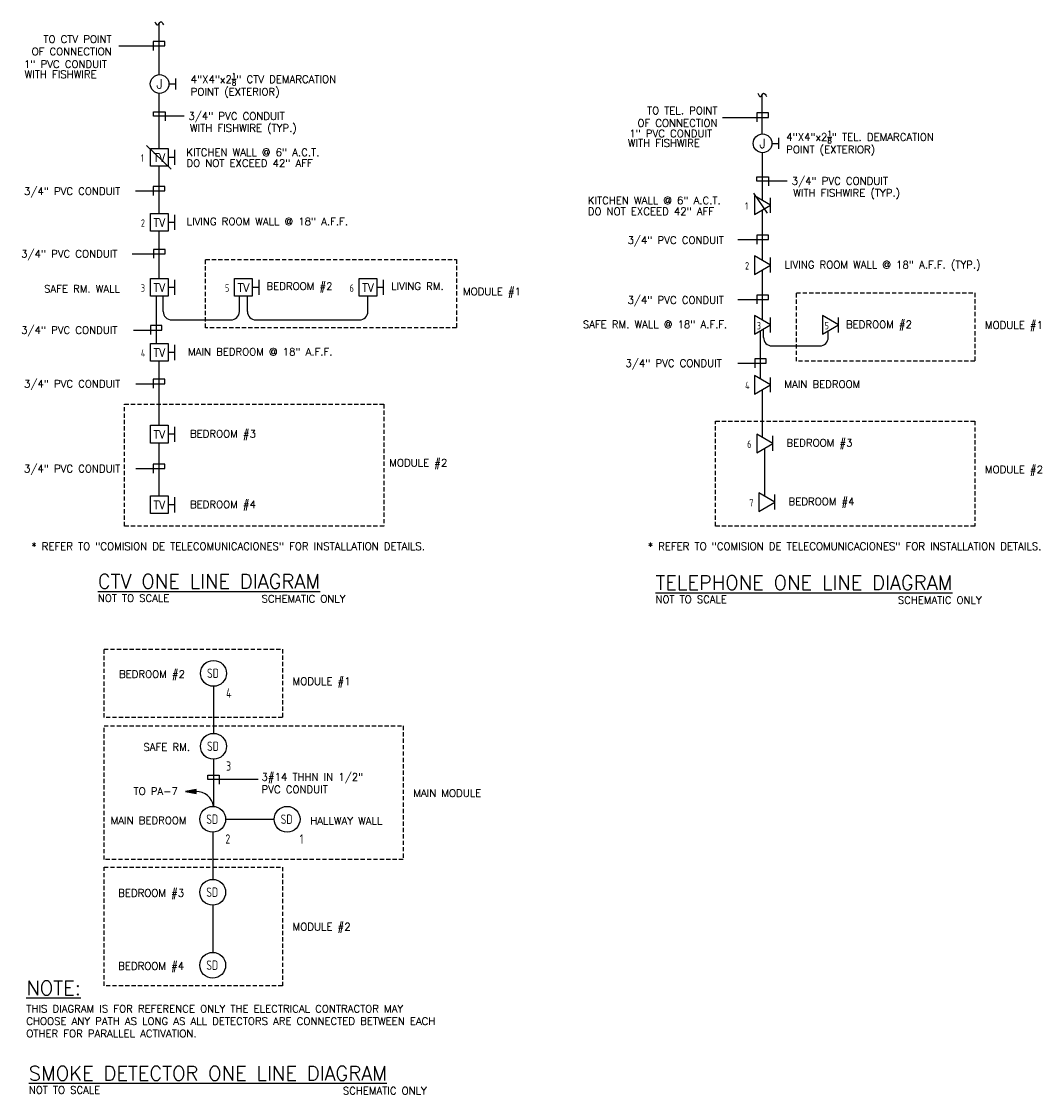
# Model space of a CAD drawing. Header units: inches. Extents: x 26619 to 28048, y 1575 to 4104.
# Tile 22 of 23: x 27509 to 27988, y 3296 to 3800. Entities that reach past the tile are written whole.
import ezdxf
from ezdxf.enums import TextEntityAlignment as Align

# ---------------------------------------------------------------- set-up
doc = ezdxf.new("R2010")
doc.units = ezdxf.units.IN
doc.header["$LTSCALE"] = 2
doc.header["$MEASUREMENT"] = 0
doc.linetypes.add('DASHED', pattern=[0.75, 0.5, -0.25])
doc.linetypes.add('HIDDEN', pattern=[0.375, 0.25, -0.125])
for name, color, linetype in [('eeCtvDist', 5, 'CONTINUOUS'), ('eeFaDist', 4, 'CONTINUOUS'), ('eeRecepDist', 120, 'CONTINUOUS'), ('eeRecepLINE', 120, 'HIDDEN'), ('eeTelDist', 5, 'CONTINUOUS'), ('EL-ANNO-TEXT', 4, 'CONTINUOUS'), ('EL-POWER-RISER', 5, 'CONTINUOUS'), ('ELECT-WORK', 3, 'CONTINUOUS')]:
    doc.layers.add(name, color=color, linetype=linetype)
doc.styles.add('100-48', font='archstyl.shx', dxfattribs={"width": 0.9, "height": 4.8})
doc.styles.add('140ANNO', font='simplex.shx', dxfattribs={"height": 0.14})
doc.styles.get("Standard").update_dxf_attribs({"font": 'simplex.shx'})

# ---------------------------------------------------------------- blocks, each defined once
blk = doc.blocks.new('HR FA')
at = {"layer": 'eeFaDist', "linetype": 'Continuous'}
blk.add_hatch(color=256, dxfattribs=at).paths.add_polyline_path([(-0.213, -0.283), (-0.172, -0.17), (-0.217, -0.163)])
for p, q in [((-0.217, -0.163), (-0.213, -0.283)), ((-0.172, -0.17), (-0.217, -0.163)), ((-0.213, -0.283), (-0.172, -0.17))]:
    blk.add_line(p, q, dxfattribs=at)
at = {"layer": 'eeFaDist', "linetype": 'ByBlock'}
blk.add_arc((-0.006, -0.189), 0.189, 88.0949, 173.0878, dxfattribs=at)
blk = doc.blocks.new('TEL-OUT')
at = {"layer": 'eeTelDist', "linetype": 'ByBlock'}
for p, q in [((0, 0), (0.157, 0.091)), ((0.157, -0.091), (0, 0)), ((0.157, 0.091), (0.157, -0.091))]:
    blk.add_line(p, q, dxfattribs=at)
at = {"layer": 'eeTelDist'}
blk.add_line((0, -0.073), (0, 0.073), dxfattribs=at)

msp = doc.modelspace()

# ---------------------------------------------------------------- linework, layer by layer
at = {"layer": 'eeCtvDist'}
for p, q in [((27573.89249159, 3775.39586099), (27573.89249159, 3799.44525357)), ((27573.89249159, 3740.69575703), (27573.89249159, 3766.59205665)), ((27573.89249159, 3710.10636826), (27573.89249159, 3732.32142937)), ((27573.89249159, 3679.51697948), (27573.89249159, 3701.73204059)), ((27572.55600604, 3648.92759071), (27572.55600604, 3671.14265182)), ((27575.72669651, 3664.03512126), (27575.72669651, 3671.14265182)), ((27611.55094437, 3664.03512126), (27611.55094437, 3671.14265182)), ((27615.36327435, 3664.03512126), (27615.36327435, 3671.14265182)), ((27672.06100674, 3664.03512126), (27672.06100674, 3671.14265182)), ((27573.89249159, 3610.47621699), (27573.89249159, 3640.55326304)), ((27573.89249159, 3577.28015964), (27573.89249159, 3602.10188933))]:
    msp.add_line(p, q, dxfattribs=at)
at = {"layer": 'eeCtvDist', "linetype": 'ByBlock'}
for p, q in [((27569.70532776, 3740.69575703), (27578.07965542, 3740.69575703)), ((27569.70532776, 3732.32142937), (27569.70532776, 3740.69575703)), ((27578.07965542, 3740.69575703), (27578.07965542, 3732.32142937)), ((27581.10748333, 3740.01866518), (27581.10748333, 3732.91695131)), ((27581.10748333, 3736.46780824), (27578.07965542, 3736.46780824)), ((27578.07965542, 3732.32142937), (27569.70532776, 3732.32142937)), ((27569.70532776, 3701.73204059), (27569.70532776, 3710.10636826)), ((27569.70532776, 3710.10636826), (27578.07965542, 3710.10636826)), ((27578.07965542, 3710.10636826), (27578.07965542, 3701.73204059)), ((27581.10748333, 3705.87841947), (27578.07965542, 3705.87841947)), ((27581.10748333, 3709.4292764), (27581.10748333, 3702.32756254)), ((27578.07965542, 3701.73204059), (27569.70532776, 3701.73204059)), ((27569.70532776, 3671.14265182), (27569.70532776, 3679.51697948)), ((27569.70532776, 3679.51697948), (27578.07965542, 3679.51697948)), ((27578.07965542, 3679.51697948), (27578.07965542, 3671.14265182)), ((27609.26994553, 3671.14265182), (27609.26994553, 3679.51697948)), ((27609.26994553, 3679.51697948), (27617.6442732, 3679.51697948)), ((27617.6442732, 3679.51697948), (27617.6442732, 3671.14265182)), ((27667.87384291, 3671.14265182), (27667.87384291, 3679.51697948)), ((27667.87384291, 3679.51697948), (27676.24817058, 3679.51697948)), ((27676.24817058, 3679.51697948), (27676.24817058, 3671.14265182)), ((27581.10748333, 3675.28903069), (27578.07965542, 3675.28903069)), ((27581.10748333, 3678.83988763), (27581.10748333, 3671.73817376)), ((27620.6721011, 3675.28903069), (27617.6442732, 3675.28903069)), ((27620.6721011, 3678.83988763), (27620.6721011, 3671.73817376)), ((27679.27599849, 3675.28903069), (27676.24817058, 3675.28903069)), ((27679.27599849, 3678.83988763), (27679.27599849, 3671.73817376)), ((27578.07965542, 3671.14265182), (27569.70532776, 3671.14265182)), ((27617.6442732, 3671.14265182), (27609.26994553, 3671.14265182)), ((27676.24817058, 3671.14265182), (27667.87384291, 3671.14265182)), ((27569.70532776, 3648.92759071), (27578.07965542, 3648.92759071)), ((27569.70532776, 3640.55326304), (27569.70532776, 3648.92759071)), ((27578.07965542, 3648.92759071), (27578.07965542, 3640.55326304)), ((27581.10748333, 3644.69964192), (27578.07965542, 3644.69964192)), ((27581.10748333, 3648.25049885), (27581.10748333, 3641.14878499)), ((27578.07965542, 3640.55326304), (27569.70532776, 3640.55326304)), ((27569.70532776, 3602.10188933), (27569.70532776, 3610.47621699)), ((27569.70532776, 3610.47621699), (27578.07965542, 3610.47621699)), ((27578.07965542, 3610.47621699), (27578.07965542, 3602.10188933)), ((27581.10748333, 3609.79912513), (27581.10748333, 3602.69741127)), ((27581.10748333, 3606.2482682), (27578.07965542, 3606.2482682)), ((27578.07965542, 3602.10188933), (27569.70532776, 3602.10188933)), ((27569.70532776, 3568.90583197), (27569.70532776, 3577.28015964)), ((27569.70532776, 3577.28015964), (27578.07965542, 3577.28015964)), ((27578.07965542, 3577.28015964), (27578.07965542, 3568.90583197)), ((27581.10748333, 3576.60306778), (27581.10748333, 3569.50135392)), ((27578.07965542, 3568.90583197), (27569.70532776, 3568.90583197)), ((27581.10748333, 3573.05221085), (27578.07965542, 3573.05221085))]:
    msp.add_line(p, q, dxfattribs=at)
at = {"layer": 'eeFaDist'}
msp.add_line((27567.8671806, 3742.0801589), (27579.50773017, 3730.98910895), dxfattribs=at)
at = {"layer": 'eeFaDist', "ltscale": 2}
msp.add_line((27605.09698734, 3425.13657397), (27627.91829012, 3425.13657397), dxfattribs=at)
at = {"layer": 'eeFaDist', "linetype": 'DASHED', "ltscale": 2}
for points in [[(27595.62532342, 3688.46646882), (27713.72628307, 3688.46646882), (27713.72628307, 3656.26338475), (27595.62532342, 3656.26338475)], [(27873.60896868, 3672.75272208), (27957.5531261, 3672.75272208), (27957.5531261, 3640.54963801), (27873.60896868, 3640.54963801)], [(27557.55656963, 3620.36164888), (27679.56948083, 3620.36164888), (27679.56948083, 3563.03764908), (27557.55656963, 3563.03764908)], [(27835.54021489, 3612.46123353), (27957.5531261, 3612.46123353), (27957.5531261, 3563.05435943), (27835.54021489, 3563.05435943)], [(27547.88020368, 3505.1828904), (27631.82436109, 3505.1828904), (27631.82436109, 3472.97980633), (27547.88020368, 3472.97980633)], [(27547.88020368, 3469.0666316), (27688.6172008, 3469.0666316), (27688.6172008, 3406.14847548), (27547.88020368, 3406.14847548)], [(27547.88020368, 3402.66396637), (27631.82436109, 3402.66396637), (27631.82436109, 3346.84272773), (27547.88020368, 3346.84272773)]]:
    msp.add_lwpolyline(points, close=True, dxfattribs=at)
at = {"layer": 'eeRecepDist'}
for p, q in [((27578.44612992, 3770.99713705), (27581.72886521, 3770.99713705)), ((27581.72886521, 3768.42933223), (27581.72886521, 3773.56494187))]:
    msp.add_line(p, q, dxfattribs=at)
msp.add_circle((27574.04170079, 3770.99395882), 4.40443028, dxfattribs=at)
at = {"layer": 'eeRecepLINE', "linetype": 'Continuous'}
for points in [[(27571.72803055, 3800.23043891), (27573.11468077, 3798.75437337), (27574.501331, 3800.23043891), (27575.88798122, 3798.75437337)], [(27855.41997536, 3766.59672728), (27856.80662558, 3765.12066175), (27858.19327581, 3766.59672728), (27859.57992603, 3765.12066175)]]:
    msp.add_spline(points, degree=3, dxfattribs=at)
at = {"layer": 'eeTelDist'}
for p, q in [((27857.5844364, 3747.46096102), (27857.5844364, 3765.97816083)), ((27865.42081002, 3740.49443225), (27865.42081002, 3745.6300419)), ((27862.13807473, 3743.06223707), (27865.42081002, 3743.06223707)), ((27853.51220165, 3719.69729742), (27859.91047628, 3710.2300792))]:
    msp.add_line(p, q, dxfattribs=at)
at = {"layer": 'eeTelDist', "ltscale": 2}
for p, q in [((27857.7336456, 3716.13821355), (27857.7336456, 3738.61075985)), ((27857.7336456, 3687.98548974), (27857.7336456, 3711.77658456)), ((27857.7336456, 3659.83276592), (27857.7336456, 3683.62386075)), ((27579.72669651, 3660.03512126), (27607.55094437, 3660.03512126)), ((27619.36327435, 3660.03512126), (27668.06100674, 3660.03512126)), ((27856.74994122, 3632.24798409), (27856.74994122, 3654.90319495)), ((27858.14783127, 3651.82176405), (27858.14783127, 3655.71026714)), ((27888.61006246, 3651.82176405), (27888.61006246, 3654.90319495)), ((27862.14783127, 3647.82176405), (27884.61006246, 3647.82176405)), ((27857.7336456, 3604.66320226), (27857.7336456, 3627.31841312)), ((27858.71734997, 3577.07842043), (27858.71734997, 3599.73363129))]:
    msp.add_line(p, q, dxfattribs=at)
at = {"layer": 'eeTelDist'}
msp.add_circle((27857.7336456, 3743.05905884), 4.40443028, dxfattribs=at)
at = {"layer": 'eeTelDist', "ltscale": 2}
for centre, start, end in [((27579.72669651, 3664.03512126), 180, 270), ((27668.06100674, 3664.03512126), 270, 0), ((27862.14783127, 3651.82176405), 180, 270), ((27884.61006246, 3651.82176405), 270, 0)]:
    msp.add_arc(centre, 4, start, end, dxfattribs=at)
at = {"layer": 'eeTelDist'}
for centre, start, end in [((27607.55094437, 3664.03512126), 270, 0), ((27619.36327435, 3664.03512126), 180, 270)]:
    msp.add_arc(centre, 4, start, end, dxfattribs=at)
at = {"layer": 'EL-POWER-RISER'}
for p, q in [((27599.36542821, 3487.70410676), (27599.36542821, 3465.5388222)), ((27599.36542821, 3453.37409654), (27599.36542821, 3431.20881197)), ((27599.01462451, 3419.05421114), (27599.01462451, 3396.88892658)), ((27599.01462451, 3384.72420091), (27599.01462451, 3362.55891635))]:
    msp.add_line(p, q, dxfattribs=at)
for centre in [(27599.36542821, 3493.78646959), (27599.36542821, 3459.45645937), (27599.01462451, 3425.13657397), (27634.00065295, 3425.13657397), (27599.01462451, 3390.80656374), (27599.01462451, 3356.47655352)]:
    msp.add_circle(centre, 6.08236283, dxfattribs=at)
at = {"layer": 'ELECT-WORK', "color": 2, "linetype": 'Continuous'}
for p, q in [((27576.47815217, 3791.00399392), (27571.05478818, 3791.00399392)), ((27571.05478818, 3791.00399392), (27571.05478818, 3786.78977566)), ((27576.47815217, 3788.89688479), (27576.47815217, 3791.00399392)), ((27554.86722054, 3788.89688479), (27576.47815217, 3788.89688479)), ((27571.18080959, 3757.91267994), (27576.60417358, 3757.91267994)), ((27571.18080959, 3755.80557081), (27571.18080959, 3757.91267994)), ((27585.51561194, 3755.80557081), (27571.18080959, 3755.80557081)), ((27576.60417358, 3757.91267994), (27576.60417358, 3753.69846168)), ((27838.852299, 3755.26317316), (27860.46323062, 3755.26317316)), ((27855.03986663, 3757.37028229), (27855.03986663, 3753.15606403)), ((27860.46323062, 3757.37028229), (27855.03986663, 3757.37028229)), ((27860.46323062, 3755.26317316), (27860.46323062, 3757.37028229)), ((27855.0219636, 3727.3744867), (27860.44532759, 3727.3744867)), ((27855.0219636, 3725.26737757), (27855.0219636, 3727.3744867)), ((27869.35676594, 3725.26737757), (27855.0219636, 3725.26737757)), ((27860.44532759, 3727.3744867), (27860.44532759, 3723.16026844)), ((27562.7537749, 3720.66716698), (27576.47815217, 3720.66716698)), ((27576.47815217, 3722.77427611), (27571.05478818, 3722.77427611)), ((27571.05478818, 3722.77427611), (27571.05478818, 3718.56005785)), ((27576.47815217, 3720.66716698), (27576.47815217, 3722.77427611)), ((27855.0219636, 3699.88103715), (27855.0219636, 3695.66681889)), ((27860.44532759, 3699.88103715), (27855.0219636, 3699.88103715)), ((27860.44532759, 3697.77392802), (27860.44532759, 3699.88103715)), ((27846.11052525, 3697.77392802), (27860.44532759, 3697.77392802)), ((27561.04635185, 3691.10605407), (27576.60417358, 3691.10605407)), ((27571.18080959, 3693.2131632), (27571.18080959, 3688.99894494)), ((27576.60417358, 3693.2131632), (27571.18080959, 3693.2131632)), ((27576.60417358, 3691.10605407), (27576.60417358, 3693.2131632)), ((27846.11052525, 3669.6212042), (27860.44532759, 3669.6212042)), ((27855.0219636, 3671.72831333), (27855.0219636, 3667.51409507)), ((27860.44532759, 3671.72831333), (27855.0219636, 3671.72831333)), ((27860.44532759, 3669.6212042), (27860.44532759, 3671.72831333)), ((27561.76426596, 3655.26657677), (27575.14166662, 3655.26657677)), ((27569.71830263, 3657.3736859), (27569.71830263, 3653.15946764)), ((27575.14166662, 3657.3736859), (27569.71830263, 3657.3736859)), ((27575.14166662, 3655.26657677), (27575.14166662, 3657.3736859)), ((27846.08422256, 3639.6459611), (27859.46162322, 3639.6459611)), ((27859.46162322, 3641.75307023), (27854.03825923, 3641.75307023)), ((27854.03825923, 3641.75307023), (27854.03825923, 3637.53885197)), ((27859.46162322, 3639.6459611), (27859.46162322, 3641.75307023)), ((27562.79532848, 3630.03093335), (27576.47815217, 3630.03093335)), ((27576.47815217, 3632.13804248), (27571.05478818, 3632.13804248)), ((27571.05478818, 3632.13804248), (27571.05478818, 3627.92382422)), ((27576.47815217, 3630.03093335), (27576.47815217, 3632.13804248)), ((27562.79532848, 3590.08776327), (27576.47815217, 3590.08776327)), ((27576.47815217, 3592.1948724), (27571.05478818, 3592.1948724)), ((27571.05478818, 3592.1948724), (27571.05478818, 3587.98065414)), ((27576.47815217, 3590.08776327), (27576.47815217, 3592.1948724)), ((27596.65374622, 3443.79568291), (27596.65374622, 3445.90279204)), ((27596.65374622, 3445.90279204), (27602.0771102, 3445.90279204)), ((27620.36261645, 3443.79568291), (27596.65374622, 3443.79568291)), ((27602.0771102, 3445.90279204), (27602.0771102, 3441.68857378))]:
    msp.add_line(p, q, dxfattribs=at)

# ---------------------------------------------------------------- block references
at = {"layer": 'eeFaDist', "xscale": 41.99999999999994, "yscale": 41.99999999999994, "zscale": 41.99999999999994, "rotation": 279.1153321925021}
msp.add_blockref('HR FA', (27599.36542821, 3431.20881197), dxfattribs=at)
at = {"layer": 'eeTelDist', "xscale": -48, "yscale": 48, "zscale": 48}
for p in [(27861.51092711, 3713.95739906), (27861.51092711, 3685.80467524), (27861.51092711, 3657.65195143), (27893.37104834, 3657.65195143), (27861.51092711, 3629.49922761), (27862.49463148, 3601.91444578), (27863.47833585, 3574.32966395)]:
    msp.add_blockref('TEL-OUT', p, dxfattribs=at)

# ---------------------------------------------------------------- texts
at = {"layer": 'eeCtvDist', "color": 4, "linetype": 'ByBlock'}
for p in [(27573.93324437, 3734.43500936), (27573.93324437, 3703.84562058), (27573.93324437, 3673.25623181), (27613.49786215, 3673.25623181), (27672.10175953, 3673.25623181), (27573.93324437, 3642.66684303), (27573.93324437, 3604.21546932), (27573.93324437, 3571.01941196)]:
    msp.add_text('TV', height=3.84, dxfattribs=at).set_placement(p, align=Align.CENTER)
at = {"layer": 'eeFaDist', "style": '100-48', "width": 0.9}
for s, height, p in [('SD', 4.406557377, (27596.34487997, 3491.63453827)), ('4', 4.40655738, (27605.31505399, 3482.30720876)), ('SD', 4.406557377, (27596.34487997, 3457.30452805)), ('3', 4.40655738, (27605.31505399, 3447.97719854)), ('SD', 4.406557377, (27595.99407628, 3422.98464265)), ('SD', 4.406557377, (27630.98010472, 3422.98464265)), ('2', 4.40655738, (27604.96425029, 3413.65731314)), ('1', 4.40655738, (27639.95027873, 3413.65731314)), ('SD', 4.406557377, (27595.99407628, 3388.65463243)), ('SD', 4.406557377, (27595.99407628, 3354.3246222))]:
    msp.add_text(s, height=height, dxfattribs=at).set_placement(p)
at = {"layer": 'eeRecepDist'}
for p in [(27574.04170079, 3770.99395882), (27857.7336456, 3743.05905884)]:
    msp.add_text('J', height=4.40443028, dxfattribs=at).set_placement(p, align=Align.MIDDLE)
at = {"layer": 'eeTelDist', "color": 4, "style": '100-48', "width": 0.9}
for s, p in [('1', (27565.23350742, 3734.42504764)), ('1', (27849.48454375, 3711.87385349)), ('2', (27565.23350742, 3703.83565886)), ('2', (27849.48454375, 3683.72112968)), ('3', (27565.23350742, 3673.24627009)), ('5', (27604.79812519, 3673.24627009)), ('6', (27663.40202257, 3673.24627009)), ('3', (27855.01984328, 3655.56840586)), ('5', (27886.87996451, 3655.56840586)), ('4', (27565.23350742, 3642.65688131)), ('4', (27849.48454375, 3627.41568205)), ('6', (27850.46824812, 3599.83090022)), ('7', (27851.45195249, 3572.24611839))]:
    msp.add_text(s, height=3.48769622, dxfattribs=at).set_placement(p)
at = {"layer": 'EL-ANNO-TEXT'}
for s, height, p in [('1" PVC CONDUIT', 3.5, (27510.23087437, 3778.57727926)), ('WITH FISHWIRE', 3.5, (27510.51407106, 3773.78417456)), ('3/4" PVC CONDUIT', 3.5, (27587.58068969, 3754.15624655)), ('WITH FISHWIRE (TYP.)', 3.5, (27588.31804074, 3748.52821646)), ('WITH FISHWIRE', 3.5, (27794.35882247, 3741.46897241)), ('1" PVC CONDUIT', 3.5, (27794.98362288, 3745.95679459)), ('KITCHEN WALL @ 6" A.C.T.', 3.5, (27586.62676764, 3737.09330444)), ('DO NOT EXCEED 42" AFF', 3.5, (27586.67352403, 3732.01981025)), ('3/4" PVC CONDUIT', 3.5, (27871.4218437, 3723.61805331)), ('3/4" PVC CONDUIT', 3.5, (27510.23087437, 3718.8149814)), ('WITH FISHWIRE (TYP.)', 3.5, (27872.15919474, 3717.99002322)), ('KITCHEN WALL @ 6" A.C.T.', 3.5, (27775.47826487, 3714.48485503)), ('DO NOT EXCEED 42" AFF', 3.5, (27775.47826487, 3709.33387331)), ('LIVING ROOM WALL @ 18" A.F.F.', 3.5, (27586.75426343, 3704.5789697)), ('3/4" PVC CONDUIT', 3.5, (27794.1980498, 3695.78171129)), ('3/4" PVC CONDUIT', 3.5, (27508.89438883, 3689.32437858)), ('LIVING ROOM WALL @ 18" A.F.F. (TYP.)', 3.5, (27868.02886392, 3684.23453302)), ('SAFE RM. WALL', 3.5, (27519.66777114, 3672.89723436)), ('BEDROOM #2', 3.5, (27624.32131947, 3674.12427467)), ('LIVING RM.', 3.5, (27682.92521686, 3674.12427467)), ('MODULE #1', 3.5, (27716.75359395, 3671.58164188)), ('3/4" PVC CONDUIT', 3.5, (27794.1980498, 3667.62898748)), ('SAFE RM. WALL @ 18" A.F.F.', 3.5, (27773.14311858, 3656.17332721)), ('BEDROOM #2', 3.5, (27896.94284179, 3656.17332721)), ('MODULE #1', 3.5, (27962.33894451, 3655.86789513)), ('3/4" PVC CONDUIT', 3.5, (27508.89438883, 3653.48490129)), ('MAIN BEDROOM @ 18" A.F.F.', 3.5, (27587.39821405, 3643.28916843)), ('3/4" PVC CONDUIT', 3.5, (27793.21434542, 3637.86428561)), ('3/4" PVC CONDUIT', 3.5, (27510.23087437, 3628.24925787)), ('MAIN BEDROOM', 3.5, (27867.97644779, 3628.02060339)), ('BEDROOM #3', 3.5, (27588.30790808, 3604.69556725)), ('BEDROOM #3', 3.5, (27868.96015216, 3600.43582156)), ('MODULE #2', 3.5, (27682.08978934, 3591.02336537)), ('3/4" PVC CONDUIT', 3.5, (27510.23087437, 3588.30608779)), ('MODULE #2', 3.5, (27962.33894451, 3587.88834281)), ('BEDROOM #4', 3.5, (27588.30790808, 3571.4995099)), ('BEDROOM #4', 3.5, (27869.94385654, 3572.85103973)), ('* REFER TO "COMISION DE TELECOMUNICACIONES" FOR INSTALLATION DETAILS.', 3.5, (27513.76277074, 3551.78512983)), ('* REFER TO "COMISION DE TELECOMUNICACIONES" FOR INSTALLATION DETAILS.', 3.5, (27803.79049874, 3551.78512983)), ('NOT TO SCALE', 3.4876962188, (27544.97013256, 3527.43978306)), ('SCHEMATIC ONLY', 3.4876962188, (27622.01012835, 3527.10358354)), ('NOT TO SCALE', 3.4876962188, (27807.3174655, 3526.84235287)), ('SCHEMATIC ONLY', 3.4876962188, (27921.33476235, 3526.50615335)), ('BEDROOM #2', 3.5, (27554.90398398, 3491.69621052)), ('MODULE #1', 3.5, (27636.61017951, 3488.29806346)), ('SAFE RM.', 3.5, (27566.40797771, 3457.36620029)), ('TO PA-7', 3.5, (27561.76901442, 3436.61150601)), ('MAIN MODULE', 3.5, (27693.40301922, 3435.71879364)), ('MAIN BEDROOM', 3.5, (27551.00398117, 3422.85083901)), ('HALLWAY WALL', 3.5, (27644.91813868, 3422.67541154)), ('BEDROOM #3', 3.5, (27554.55318028, 3388.71630467)), ('MODULE #2', 3.5, (27636.61017951, 3372.86458715)), ('BEDROOM #4', 3.5, (27554.55318028, 3354.38629445)), ('NOT TO SCALE', 3.4876962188, (27512.48659716, 3296.07339829)), ('SCHEMATIC ONLY', 3.4876962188, (27660.24410231, 3295.73719876))]:
    msp.add_text(s, height=height, dxfattribs=at).set_placement(p)
at = {"layer": 'EL-ANNO-TEXT', "color": 5, "linetype": 'Continuous', "style": '140ANNO'}
for s, p in [('%%UCTV ONE LINE DIAGRAM', (27544.97013256, 3533.66766817)), ('%%UTELEPHONE ONE LINE DIAGRAM', (27807.3174655, 3533.07023798)), ('%%UNOTE:', (27511.32542882, 3342.42633778)), ('%%USMOKE DETECTOR ONE LINE DIAGRAM', (27512.48659716, 3302.3012834))]:
    msp.add_text(s, height=6.72, dxfattribs=at).set_placement(p)
at = {"layer": 'EL-ANNO-TEXT', "char_height": 3.5}
for s, insert, width, attachment_point in [('TO CTV POINT \\POF CONNECTION', (27551.46808074, 3793.84283501), 82.5, 3), ('\\A1;4"X4"x2{\\H0.7x;\\S1/8;}" CTV DEMARCATION \\PPOINT (EXTERIOR)', (27588.65689204, 3776.1348177), 117.5, 1), ('TO TEL. POINT \\POF CONNECTION', (27836.49609517, 3760.20912338), 82.5, 3), ('\\A1;4"X4"x2{\\H0.7x;\\S1/8;}" TEL. DEMARCATION \\PPOINT (EXTERIOR)', (27868.85117868, 3748.97624877), 117.5, 1)]:
    msp.add_mtext(s, dxfattribs=dict(at, insert=insert, width=width, attachment_point=attachment_point))
at = {"layer": 'EL-ANNO-TEXT', "ltscale": 2, "insert": (27621.98164758, 3446.79393701), "char_height": 3.5, "width": 56.703937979, "attachment_point": 1}
msp.add_mtext('3#14 THHN IN 1/2" PVC CONDUIT', dxfattribs=at)
at = {"layer": 'EL-ANNO-TEXT', "linetype": 'Continuous', "insert": (27511.32542882, 3337.77909077), "char_height": 3.5, "width": 212.5178523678, "attachment_point": 1}
msp.add_mtext('THIS DIAGRAM IS FOR REFERENCE ONLY THE ELECTRICAL CONTRACTOR MAY CHOOSE ANY PATH AS LONG AS ALL DETECTORS ARE CONNECTED BETWEEN EACH OTHER FOR PARALLEL ACTIVATION.', dxfattribs=at)

doc.saveas('drawing.dxf')
